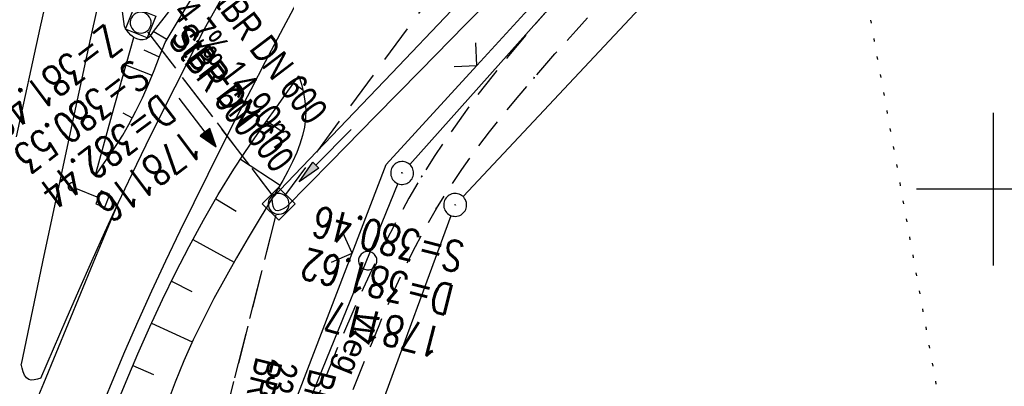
# Model space of a CAD drawing. Extents: x 508366 to 508907, y 448017 to 448810.
# Tile 19 of 47: x 508536 to 508601, y 448187 to 448211. Entities that reach past the tile are written whole.
import ezdxf

# ---------------------------------------------------------------- set-up
doc = ezdxf.new("R2010")
doc.units = 0
doc.header["$LTSCALE"] = 10
doc.header["$MEASUREMENT"] = 0
for name, pattern in [('AUSGEZOGEN', [0]), ('LT00', [0]), ('LT11', [0.3, 0.2, -0.1]), ('LT12', [0.4, 0.3, -0.1]), ('PUNKTX2_STR', [0.6, 0.1, -0.5]), ('STRICHLINIE2', [0.375, 0.25, -0.125])]:
    doc.linetypes.add(name, pattern=pattern)
doc.layers.get('0').update_dxf_attribs({"linetype": 'LT00'})
for name, color, linetype in [('--EK_FBR', 250, 'LT00'), ('--EK_Halt-Pfeil', 4, 'LT00'), ('--EK_Haltung', 7, 'STRICHLINIE2'), ('--EK_Haltung-Text', 140, 'LT00'), ('--EK_Schacht-Text', 5, 'LT00'), ('--EL_DFK_AB_L', 21, 'LT00'), ('--EL_DFK_AB_P', 7, 'LT00'), ('--EL_Halt-Pfeil', 4, 'LT00'), ('--EL_Haltung', 182, 'STRICHLINIE2'), ('--EL_Haltung-Text', 182, 'LT00'), ('DFK_AB_L', 21, 'LT00'), ('DFK_AB_P', 7, 'LT00'), ('DFK_NUTZUNGSGRENZE', 70, 'PUNKTX2_STR'), ('DFK_VERMPKT', 252, 'LT00'), ('DL', 182, 'LT12'), ('DL_PFEIL', 201, 'LT00'), ('DL_TEXT', 182, 'LT00'), ('FELDWEG_TEXT', 250, 'Continuous'), ('PFEIL', 140, 'AUSGEZOGEN'), ('V125_AFBR_BAB', 250, 'LT00'), ('V125_BOESCH', 250, 'LT00'), ('V125_BOSCHUNG', 250, 'LT00'), ('V125_FELDWEG', 250, 'LT11'), ('V125_GRABEN', 250, 'LT00'), ('V125_KA_MULD', 182, 'LT00'), ('V125_LD_MARK', 250, 'LT00'), ('V125_RASTER', 250, 'LT00'), ('V125_SCHILD_K', 1, 'LT00'), ('V125_ZAUN', 40, 'LT00')]:
    doc.layers.add(name, color=color, linetype=linetype)
doc.styles.add('Beschrift', font='ARIAL.TTF')
doc.styles.add('Haltungsbeschriftung', font='ARIAL.TTF', dxfattribs={"width": 0.75})
doc.styles.add('schachtbeschriftung', font='romans.shx', dxfattribs={"width": 0.75, "height": 2})

# ---------------------------------------------------------------- blocks, each defined once
blk = doc.blocks.new('SYMB7010')
at = {"color": 0, "linetype": 'ByBlock'}
for points in [[(-0.031408, 0.499213), (-0.093728, 0.49134), (-0.15457, 0.475719), (-0.212975, 0.452595), (-0.268021, 0.422333), (-0.31884, 0.385411), (-0.36463, 0.342411), (-0.40467, 0.29401), (-0.438329, 0.240973), (-0.465074, 0.184136), (-0.484486, 0.124395), (-0.496256, 0.062692), (-0.5002, 0)], [(-0.5002, 0), (-0.496256, -0.062692), (-0.484486, -0.124395), (-0.465075, -0.184136), (-0.438329, -0.240973), (-0.404671, -0.29401), (-0.36463, -0.342411), (-0.31884, -0.385411), (-0.268021, -0.422333), (-0.212975, -0.452595), (-0.154571, -0.475719), (-0.093728, -0.49134), (-0.031408, -0.499213), (0.031408, -0.499213)], [(0.5002, 0), (0.496256, 0.062692), (0.484485, 0.124395), (0.465074, 0.184136), (0.438329, 0.240973), (0.40467, 0.29401), (0.36463, 0.342411), (0.31884, 0.385411), (0.268021, 0.422333), (0.212975, 0.452595), (0.15457, 0.475719), (0.093728, 0.49134), (0.031408, 0.499213), (-0.031408, 0.499213)], [(0.031408, -0.499213), (0.093728, -0.491341), (0.15457, -0.475719), (0.212975, -0.452595), (0.268021, -0.422333), (0.31884, -0.385411), (0.36463, -0.342411), (0.404671, -0.294011), (0.438329, -0.240974), (0.465075, -0.184136), (0.484486, -0.124395), (0.496256, -0.062692), (0.500201, 0)]]:
    blk.add_lwpolyline(points, dxfattribs=at)
blk = doc.blocks.new('SYMB0003')
at = {"color": 0, "linetype": 'ByBlock'}
for p, q in [((-0.015712, 0), (0.010166, 0.012015)), ((0, -0.021257), (-0.015712, 0)), ((0.010166, 0.012015), (0, -0.021257))]:
    blk.add_line(p, q, dxfattribs=at)
for points in [[(-0.031395, 0.499013), (-0.093691, 0.491144), (-0.154509, 0.475528), (-0.21289, 0.452414), (-0.267913, 0.422164), (-0.318712, 0.385257), (-0.364484, 0.342274), (-0.404509, 0.293893), (-0.438154, 0.240877), (-0.464888, 0.184062), (-0.484292, 0.124345), (-0.496058, 0.062667), (-0.5, 0)], [(0.5, 0), (0.496057, 0.062667), (0.484292, 0.124345), (0.464888, 0.184062), (0.438153, 0.240877), (0.404509, 0.293893), (0.364484, 0.342274), (0.318712, 0.385257), (0.267913, 0.422164), (0.21289, 0.452414), (0.154509, 0.475528), (0.093691, 0.491144), (0.031395, 0.499013), (-0.031395, 0.499013)], [(-0.5, 0), (-0.496058, -0.062667), (-0.484292, -0.124345), (-0.464888, -0.184062), (-0.438154, -0.240877), (-0.404509, -0.293893), (-0.364485, -0.342274), (-0.318712, -0.385257), (-0.267914, -0.422164), (-0.21289, -0.452414), (-0.154509, -0.475529), (-0.093691, -0.491144), (-0.031395, -0.499014), (0.031395, -0.499014)], [(0.031395, -0.499014), (0.093691, -0.491144), (0.154509, -0.475529), (0.21289, -0.452414), (0.267914, -0.422164), (0.318712, -0.385257), (0.364485, -0.342274), (0.404509, -0.293893), (0.438154, -0.240877), (0.464889, -0.184062), (0.484292, -0.124345), (0.496058, -0.062667), (0.5, 0)]]:
    blk.add_lwpolyline(points, dxfattribs=at)
blk = doc.blocks.new('Pfreil3')
at = {"layer": 'PFEIL'}
blk.add_hatch(color=256, dxfattribs=at).paths.add_polyline_path([(-1.549, 0.273), (-1.549, -0.273), (0, 0)])
for p, q in [((-1.549, 0), (-4.831, 0)), ((-1.549, -0.273), (-1.549, 0.273)), ((-1.549, 0.273), (0, 0)), ((0, 0), (-1.549, -0.273))]:
    blk.add_line(p, q, dxfattribs=at)
blk = doc.blocks.new('SYMB0011')
at = {"color": 0, "linetype": 'ByBlock'}
for p, q in [((0.5, 0), (-0.5, 0)), ((0, 0.5), (0, -0.5))]:
    blk.add_line(p, q, dxfattribs=at)
blk = doc.blocks.new('SYMB1263')
at = {"color": 0, "linetype": 'ByBlock'}
for p, q in [((0.014231, 0.098982), (-0.014231, 0.098982)), ((-0.014231, -0.098982), (0.014232, -0.098982))]:
    blk.add_line(p, q, dxfattribs=at)
for points in [[(0, 0.1), (0, 0.75), (0.18, 0.75), (0.18, 1), (-0.18, 1), (-0.18, 0.75), (0, 0.75)], [(-0.014231, 0.098982), (-0.041542, 0.090963), (-0.065486, 0.075575), (-0.084125, 0.054064), (-0.095949, 0.028173), (-0.1, 0)], [(-0.1, 0), (-0.095949, -0.028173), (-0.084125, -0.054064), (-0.065486, -0.075575), (-0.041541, -0.090963), (-0.014231, -0.098982)], [(0.1, 0), (0.095949, 0.028173), (0.084125, 0.054064), (0.065486, 0.075575), (0.041541, 0.090963), (0.014231, 0.098982)], [(0.014232, -0.098982), (0.041542, -0.090963), (0.065486, -0.075575), (0.084125, -0.054064), (0.095949, -0.028173), (0.1, 0)]]:
    blk.add_lwpolyline(points, dxfattribs=at)
blk = doc.blocks.new('SYMB0024')
at = {"color": 0, "linetype": 'ByBlock'}
for p, q in [((-0.5, 0.5), (0, 0)), ((0, 0), (0.5, 0.5))]:
    blk.add_line(p, q, dxfattribs=at)
blk = doc.blocks.new('SYMB1210')
at = {"color": 0, "linetype": 'ByBlock'}
blk.add_line((0.018815, -0.179014), (0.055623, -0.17119), dxfattribs=at)
for points in [[(-0.2, -0.2), (-0.2, 0.2), (0.2, 0.2), (0.2, -0.2), (-0.2, -0.2)], [(0.018815, 0.179014), (-0.018815, 0.179014), (-0.055623, 0.17119), (-0.09, 0.155885), (-0.120444, 0.133766), (-0.145623, 0.105801), (-0.164438, 0.073213), (-0.176067, 0.037424), (-0.18, 0)], [(0.18, 0), (0.176067, 0.037424), (0.164438, 0.073213), (0.145623, 0.105801), (0.120444, 0.133766), (0.09, 0.155885), (0.055623, 0.17119), (0.018815, 0.179014)], [(-0.18, 0), (-0.176067, -0.037424), (-0.164438, -0.073213), (-0.145623, -0.105801), (-0.120444, -0.133766), (-0.09, -0.155885), (-0.055623, -0.17119), (-0.018815, -0.179014), (0.018815, -0.179014)], [(0.055623, -0.17119), (0.09, -0.155885), (0.120444, -0.133766), (0.145623, -0.105801), (0.164438, -0.073213), (0.176067, -0.037424), (0.18, 0)]]:
    blk.add_lwpolyline(points, dxfattribs=at)
blk = doc.blocks.new('SYMB0070')
at = {"color": 0, "linetype": 'ByBlock'}
for p, q in [((-0.5, 0), (0.2, 0)), ((0.5, 0), (0.2, 0.1)), ((0.2, 0.1), (0.2, 0)), ((0.468, 0), (0.21, 0.086)), ((0.21, 0.086), (0.21, -0.086)), ((0.21, -0.086), (0.468, 0)), ((0.22, -0.072), (0.437, 0)), ((0.23, -0.058), (0.405, 0)), ((0.24, -0.045), (0.374, 0)), ((0.342, 0), (0.25, 0.031)), ((0.25, 0.031), (0.25, -0.031)), ((0.25, -0.031), (0.342, 0)), ((0.26, -0.017), (0.31, 0)), ((0.27, -0.003), (0.279, 0))]:
    blk.add_line(p, q, dxfattribs=at)
for points in [[(0.2, 0), (0.2, -0.1), (0.5, 0)], [(0.437, 0), (0.22, 0.072), (0.22, -0.072)], [(0.405, 0), (0.23, 0.058), (0.23, -0.058)], [(0.374, 0), (0.24, 0.045), (0.24, -0.045)], [(0.31, 0), (0.26, 0.017), (0.26, -0.017)], [(0.279, 0), (0.27, 0.003), (0.27, -0.003)]]:
    blk.add_lwpolyline(points, dxfattribs=at)

msp = doc.modelspace()

# ---------------------------------------------------------------- linework, layer by layer
at = {"layer": '--EK_FBR'}
for points in [[(508548.418, 448210.492), (508561.731, 448234.196), (508572.102, 448250.781), (508581.834, 448268.285), (508590.853, 448287.488), (508598.57, 448307.434), (508603.942, 448324.952), (508608.946, 448346.028), (508612.01, 448366.57), (508613.934, 448388.35), (508614.502, 448408.457), (508614.56, 448410.5), (508614.621, 448412.544), (508614.689, 448414.587), (508614.767, 448416.63), (508614.86, 448418.672), (508614.97, 448420.713), (508615.127, 448423.099), (508615.267, 448424.912), (508615.421, 448426.723), (508615.589, 448428.534), (508615.765, 448430.344), (508615.947, 448432.153), (508616.133, 448433.962)], [(508551.613, 448254.543), (508550.595, 448250.545), (508549.588, 448246.545), (508548.366, 448241.632), (508547.16, 448236.715), (508545.971, 448231.795), (508544.802, 448226.869), (508543.655, 448221.939), (508542.531, 448217.003), (508541.738, 448213.452), (508540.956, 448209.898), (508540.184, 448206.341), (508539.42, 448202.784), (508538.662, 448199.224), (508537.909, 448195.664), (508537.16, 448192.103), (508536.412, 448188.541)], [(508554.74, 448212.78), (508553.558, 448210.562), (508552.378, 448208.343)], [(508537.714, 448187.622), (508538.535, 448189.541), (508539.359, 448191.458), (508540.19, 448193.372), (508541.032, 448195.281), (508541.887, 448197.184), (508542.761, 448199.078)], [(508537.714, 448187.622), (508537.491, 448187.562), (508537.277, 448187.518), (508537.08, 448187.505), (508536.91, 448187.54), (508536.759, 448187.647), (508536.642, 448187.816), (508536.551, 448188.032), (508536.477, 448188.279), (508536.412, 448188.541)]]:
    msp.add_lwpolyline(points, dxfattribs=at)
at = {"layer": '--EK_FBR', "linetype": 'LT11', "flags": 128}
for points in [[(508611.915, 448252.365), (508610.318, 448251.031), (508608.724, 448249.695), (508607.134, 448248.353), (508605.552, 448247.004), (508603.98, 448245.644), (508602.421, 448244.272), (508600.876, 448242.884), (508599.348, 448241.479), (508597.84, 448240.052), (508596.373, 448238.623), (508594.924, 448237.174), (508593.491, 448235.709), (508592.07, 448234.232), (508590.658, 448232.744), (508589.253, 448231.249), (508587.85, 448229.751), (508586.448, 448228.252), (508585.043, 448226.756), (508583.632, 448225.265), (508582.331, 448223.907), (508581.025, 448222.553), (508579.718, 448221.201), (508578.41, 448219.849), (508577.106, 448218.494), (508575.809, 448217.135), (508574.52, 448215.767), (508573.242, 448214.389), (508571.979, 448212.998), (508570.733, 448211.592), (508569.507, 448210.167), (508568.303, 448208.722), (508567.287, 448207.459), (508566.294, 448206.177), (508565.328, 448204.876), (508564.392, 448203.554), (508563.491, 448202.209), (508562.628, 448200.84), (508561.787, 448199.413), (508560.987, 448197.962), (508560.223, 448196.49), (508559.493, 448195), (508558.792, 448193.495), (508558.116, 448191.976), (508557.462, 448190.447), (508556.825, 448188.91), (508556.203, 448187.369), (508555.59, 448185.825), (508554.936, 448184.159), (508554.288, 448182.492), (508553.643, 448180.824), (508553.01, 448179.178), (508552.384, 448177.529), (508551.767, 448175.876), (508551.166, 448174.217), (508550.583, 448172.552), (508550.024, 448170.88), (508549.492, 448169.2), (508548.993, 448167.512), (508548.529, 448165.814), (508548.107, 448164.106), (508547.754, 448162.512), (508547.437, 448160.909), (508547.152, 448159.3), (508546.895, 448157.684), (508546.664, 448156.064), (508546.455, 448154.441), (508546.264, 448152.817), (508546.045, 448150.767), (508545.845, 448148.716), (508545.662, 448146.665), (508545.491, 448144.612), (508545.328, 448142.559), (508545.044, 448138.856), (508544.77, 448135.151), (508544.504, 448131.445), (508544.243, 448127.738), (508543.985, 448124.032), (508542.24, 448103.674), (508542.063, 448102.893), (508541.877, 448102.116), (508541.674, 448101.346), (508541.447, 448100.589), (508541.185, 448099.846), (508540.882, 448099.123), (508540.529, 448098.423), (508540.086, 448097.7), (508539.584, 448097.013), (508539.032, 448096.365), (508538.555, 448095.87), (508538.06, 448095.395), (508537.556, 448094.929)], [(508547.587, 448093.546), (508547.215, 448093.736), (508546.854, 448093.933), (508546.515, 448094.145), (508546.208, 448094.379), (508545.944, 448094.641), (508545.735, 448094.941), (508545.586, 448095.278), (508545.487, 448095.646), (508545.422, 448096.035), (508545.376, 448096.432), (508545.274, 448097.569), (508545.202, 448098.687), (508545.157, 448099.792), (508545.132, 448100.886), (508545.125, 448101.975), (508545.129, 448103.063), (508545.159, 448105.124), (508545.213, 448107.195), (508545.288, 448109.274), (508545.381, 448111.359), (508545.49, 448113.449), (508545.61, 448115.544), (508545.74, 448117.64), (508545.876, 448119.737), (508546.015, 448121.833), (508546.155, 448123.928), (508546.358, 448127.01), (508546.558, 448130.086), (508546.756, 448133.158), (508546.956, 448136.228), (508547.16, 448139.298), (508547.369, 448142.369), (508547.472, 448143.837), (508547.581, 448145.305), (508547.699, 448146.773), (508547.83, 448148.239), (508547.978, 448149.703), (508548.146, 448151.165), (508548.34, 448152.623), (508548.494, 448153.666), (508548.658, 448154.707), (508548.826, 448155.747), (508548.993, 448156.789), (508549.172, 448157.935), (508549.348, 448159.082), (508549.528, 448160.229), (508549.717, 448161.373), (508549.918, 448162.515), (508550.138, 448163.653), (508550.513, 448165.363), (508550.938, 448167.061), (508551.406, 448168.749), (508551.915, 448170.428), (508552.457, 448172.097), (508553.03, 448173.758), (508553.628, 448175.41), (508554.245, 448177.056), (508554.878, 448178.694), (508555.522, 448180.327), (508556.064, 448181.687), (508556.609, 448183.046), (508557.154, 448184.405), (508557.697, 448185.766), (508558.223, 448187.093), (508558.751, 448188.42), (508559.285, 448189.746), (508559.829, 448191.068), (508560.39, 448192.381), (508560.97, 448193.684), (508561.575, 448194.973), (508562.21, 448196.246), (508562.88, 448197.499), (508563.588, 448198.73), (508564.394, 448200.023), (508565.245, 448201.289), (508566.136, 448202.531), (508567.06, 448203.751), (508568.012, 448204.951), (508568.988, 448206.134), (508569.981, 448207.302), (508571.34, 448208.858), (508572.718, 448210.395), (508574.112, 448211.915), (508575.518, 448213.422), (508576.935, 448214.919), (508578.359, 448216.408), (508579.786, 448217.893), (508581.215, 448219.377), (508582.642, 448220.862), (508584.064, 448222.353), (508585.478, 448223.851), (508586.85, 448225.324), (508588.214, 448226.805), (508589.574, 448228.29), (508590.932, 448229.777), (508592.291, 448231.262), (508593.655, 448232.744), (508595.026, 448234.219), (508596.406, 448235.683), (508597.799, 448237.135), (508599.208, 448238.571), (508600.683, 448240.036), (508602.174, 448241.483), (508603.682, 448242.914), (508605.202, 448244.333), (508606.734, 448245.74), (508608.274, 448247.138), (508609.821, 448248.529), (508611.372, 448249.917), (508612.926, 448251.301)]]:
    msp.add_lwpolyline(points, dxfattribs=at)
at = {"layer": '--EK_FBR', "color": 2}
for points in [[(508542.761, 448199.078), (508543.67, 448200.996), (508544.598, 448202.905), (508545.54, 448204.808), (508546.493, 448206.706), (508547.454, 448208.6), (508548.418, 448210.492)], [(508552.378, 448208.343), (508551.434, 448206.502), (508550.493, 448204.659), (508549.557, 448202.813), (508548.629, 448200.964), (508547.71, 448199.11), (508546.804, 448197.249), (508545.87, 448195.29), (508544.955, 448193.322), (508544.061, 448191.345), (508543.189, 448189.357), (508542.343, 448187.36), (508541.524, 448185.352)]]:
    msp.add_lwpolyline(points, dxfattribs=at)
at = {"layer": '--EK_Haltung'}
for p, q in [((508586.05, 448243.763), (508553.706, 448199.641)), ((508544.69, 448210.301), (508552.808, 448199.633)), ((508553.079, 448198.311), (508545.009, 448166.41))]:
    msp.add_line(p, q, dxfattribs=at)
at = {"layer": '--EL_DFK_AB_L'}
for p, q in [((508561.84, 448201.621), (508620.351, 448267.239)), ((508565.324, 448199.515), (508606.348, 448243.273)), ((508561.058, 448200.364), (508547.113, 448166.096)), ((508552.62, 448165.883), (508564.551, 448198.265))]:
    msp.add_line(p, q, dxfattribs=at)
at = {"layer": '--EL_Haltung'}
for p, q in [((508586.05, 448243.763), (508553.706, 448199.641)), ((508544.69, 448210.301), (508552.808, 448199.633)), ((508553.079, 448198.311), (508545.009, 448166.41))]:
    msp.add_line(p, q, dxfattribs=at)
at = {"layer": 'DFK_AB_L'}
for p, q in [((508561.84, 448201.621), (508620.351, 448267.239)), ((508565.324, 448199.515), (508606.348, 448243.273)), ((508561.058, 448200.364), (508547.113, 448166.096)), ((508552.62, 448165.883), (508564.551, 448198.265))]:
    msp.add_line(p, q, dxfattribs=at)
at = {"layer": 'DFK_NUTZUNGSGRENZE', "ltscale": 0.2}
msp.add_line((508589.43, 448225.227), (508600.238, 448165.148), dxfattribs=at)
at = {"layer": 'DL'}
for p, q in [((508544.69, 448210.301), (508552.808, 448199.633)), ((508553.079, 448198.311), (508545.009, 448166.41))]:
    msp.add_line(p, q, dxfattribs=at)
at = {"layer": 'V125_AFBR_BAB'}
for points in [[(508548.418, 448210.492), (508561.731, 448234.196), (508572.102, 448250.781), (508581.834, 448268.285), (508590.853, 448287.488), (508598.57, 448307.434), (508603.942, 448324.952), (508608.946, 448346.028), (508612.01, 448366.57), (508613.934, 448388.35), (508614.502, 448408.457), (508614.56, 448410.5), (508614.621, 448412.544), (508614.689, 448414.587), (508614.767, 448416.63), (508614.86, 448418.672), (508614.97, 448420.713), (508615.127, 448423.099), (508615.267, 448424.912), (508615.421, 448426.723), (508615.589, 448428.534), (508615.765, 448430.344), (508615.947, 448432.153), (508616.133, 448433.962)], [(508551.613, 448254.543), (508550.595, 448250.545), (508549.588, 448246.545), (508548.366, 448241.632), (508547.16, 448236.715), (508545.971, 448231.795), (508544.802, 448226.869), (508543.655, 448221.939), (508542.531, 448217.003), (508541.738, 448213.452), (508540.956, 448209.898), (508540.184, 448206.341), (508539.42, 448202.784), (508538.662, 448199.224), (508537.909, 448195.664), (508537.16, 448192.103), (508536.412, 448188.541)], [(508554.74, 448212.78), (508553.558, 448210.562), (508552.378, 448208.343)], [(508537.714, 448187.622), (508538.535, 448189.541), (508539.359, 448191.458), (508540.19, 448193.372), (508541.032, 448195.281), (508541.887, 448197.184), (508542.761, 448199.078)], [(508537.714, 448187.622), (508537.491, 448187.562), (508537.277, 448187.518), (508537.08, 448187.505), (508536.91, 448187.54), (508536.759, 448187.647), (508536.642, 448187.816), (508536.551, 448188.032), (508536.477, 448188.279), (508536.412, 448188.541)]]:
    msp.add_lwpolyline(points, dxfattribs=at)
at = {"layer": 'V125_AFBR_BAB', "color": 2}
msp.add_lwpolyline([(508542.761, 448199.078), (508543.67, 448200.996), (508544.598, 448202.905), (508545.54, 448204.808), (508546.493, 448206.706), (508547.454, 448208.6), (508548.418, 448210.492)], dxfattribs=at)
at = {"layer": 'V125_AFBR_BAB', "color": 0}
msp.add_lwpolyline([(508552.378, 448208.343), (508551.434, 448206.502), (508550.493, 448204.659), (508549.557, 448202.813), (508548.629, 448200.964), (508547.71, 448199.11), (508546.804, 448197.249), (508545.87, 448195.29), (508544.955, 448193.322), (508544.061, 448191.345), (508543.189, 448189.357), (508542.343, 448187.36), (508541.524, 448185.352)], dxfattribs=at)
at = {"layer": 'V125_BOESCH'}
for points in [[(508541.254, 448200.857), (508541.721, 448201.521), (508542.182, 448202.188), (508542.631, 448202.861), (508543.063, 448203.544), (508543.472, 448204.24), (508543.929, 448205.098), (508544.351, 448205.974), (508544.745, 448206.866), (508545.119, 448207.77), (508545.478, 448208.681), (508545.83, 448209.595), (508548.817, 448214.601), (508551.885, 448219.557)], [(508541.254, 448200.857), (508541.801, 448202.843), (508542.35, 448204.829), (508542.825, 448206.53), (508543.303, 448208.23), (508543.782, 448209.929)], [(508542.537, 448185.612), (508543.282, 448187.416), (508544.048, 448189.212), (508544.84, 448190.997), (508545.661, 448192.767), (508546.515, 448194.52), (508547.406, 448196.252), (508548.336, 448197.962), (508549.311, 448199.644), (508550.333, 448201.298), (508551.011, 448202.337), (508551.707, 448203.366), (508552.417, 448204.386), (508553.137, 448205.399), (508553.864, 448206.408), (508554.594, 448207.414)], [(508554.594, 448207.414), (508554.747, 448206.864), (508554.883, 448206.312), (508554.985, 448205.758), (508555.037, 448205.2), (508555.025, 448204.633), (508554.952, 448204.066), (508554.827, 448203.503), (508554.659, 448202.948), (508554.455, 448202.406), (508554.177, 448201.778), (508553.868, 448201.169), (508553.535, 448200.574), (508553.188, 448199.988), (508552.833, 448199.405), (508552.049, 448198.113), (508551.271, 448196.812), (508550.505, 448195.501), (508549.757, 448194.179), (508549.033, 448192.845), (508548.339, 448191.498), (508547.68, 448190.137), (508547.061, 448188.761), (508546.489, 448187.369), (508545.97, 448185.96)]]:
    msp.add_lwpolyline(points, dxfattribs=at)
at = {"layer": 'V125_BOSCHUNG'}
for p, q in [((508545.946, 448209.791), (508545.05, 448210.319)), ((508545.465, 448208.647), (508544.462, 448209.092)), ((508544.982, 448207.433), (508543.273, 448208.122)), ((508554.246, 448206.935), (508554.839, 448206.501)), ((508543.699, 448204.655), (508543.091, 448204.981)), ((508552.48, 448204.476), (508553.57, 448203.713)), ((508542.112, 448202.087), (508541.675, 448202.385)), ((508550.761, 448201.959), (508553.352, 448200.262)), ((508549.143, 448199.36), (508550.487, 448198.556)), ((508547.641, 448196.694), (508550.345, 448195.221)), ((508546.247, 448193.978), (508547.586, 448193.309)), ((508544.945, 448191.226), (508547.614, 448189.995)), ((508543.718, 448188.447), (508545.085, 448187.859))]:
    msp.add_line(p, q, dxfattribs=at)
at = {"layer": 'V125_FELDWEG', "flags": 128}
for points in [[(508611.915, 448252.365), (508610.318, 448251.031), (508608.724, 448249.695), (508607.134, 448248.353), (508605.552, 448247.004), (508603.98, 448245.644), (508602.421, 448244.272), (508600.876, 448242.884), (508599.348, 448241.479), (508597.84, 448240.052), (508596.373, 448238.623), (508594.924, 448237.174), (508593.491, 448235.709), (508592.07, 448234.232), (508590.658, 448232.744), (508589.253, 448231.249), (508587.85, 448229.751), (508586.448, 448228.252), (508585.043, 448226.756), (508583.632, 448225.265), (508582.331, 448223.907), (508581.025, 448222.553), (508579.718, 448221.201), (508578.41, 448219.849), (508577.106, 448218.494), (508575.809, 448217.135), (508574.52, 448215.767), (508573.242, 448214.389), (508571.979, 448212.998), (508570.733, 448211.592), (508569.507, 448210.167), (508568.303, 448208.722), (508567.287, 448207.459), (508566.294, 448206.177), (508565.328, 448204.876), (508564.392, 448203.554), (508563.491, 448202.209), (508562.628, 448200.84), (508561.787, 448199.413), (508560.987, 448197.962), (508560.223, 448196.49), (508559.493, 448195), (508558.792, 448193.495), (508558.116, 448191.976), (508557.462, 448190.447), (508556.825, 448188.91), (508556.203, 448187.369), (508555.59, 448185.825), (508554.936, 448184.159), (508554.288, 448182.492), (508553.643, 448180.824), (508553.01, 448179.178), (508552.384, 448177.529), (508551.767, 448175.876), (508551.166, 448174.217), (508550.583, 448172.552), (508550.024, 448170.88), (508549.492, 448169.2), (508548.993, 448167.512), (508548.529, 448165.814), (508548.107, 448164.106), (508547.754, 448162.512), (508547.437, 448160.909), (508547.152, 448159.3), (508546.895, 448157.684), (508546.664, 448156.064), (508546.455, 448154.441), (508546.264, 448152.817), (508546.045, 448150.767), (508545.845, 448148.716), (508545.662, 448146.665), (508545.491, 448144.612), (508545.328, 448142.559), (508545.044, 448138.856), (508544.77, 448135.151), (508544.504, 448131.445), (508544.243, 448127.738), (508543.985, 448124.032), (508542.24, 448103.674), (508542.063, 448102.893), (508541.877, 448102.116), (508541.674, 448101.346), (508541.447, 448100.589), (508541.185, 448099.846), (508540.882, 448099.123), (508540.529, 448098.423), (508540.086, 448097.7), (508539.584, 448097.013), (508539.032, 448096.365), (508538.555, 448095.87), (508538.06, 448095.395), (508537.556, 448094.929)], [(508547.587, 448093.546), (508547.215, 448093.736), (508546.854, 448093.933), (508546.515, 448094.145), (508546.208, 448094.379), (508545.944, 448094.641), (508545.735, 448094.941), (508545.586, 448095.278), (508545.487, 448095.646), (508545.422, 448096.035), (508545.376, 448096.432), (508545.274, 448097.569), (508545.202, 448098.687), (508545.157, 448099.792), (508545.132, 448100.886), (508545.125, 448101.975), (508545.129, 448103.063), (508545.159, 448105.124), (508545.213, 448107.195), (508545.288, 448109.274), (508545.381, 448111.359), (508545.49, 448113.449), (508545.61, 448115.544), (508545.74, 448117.64), (508545.876, 448119.737), (508546.015, 448121.833), (508546.155, 448123.928), (508546.358, 448127.01), (508546.558, 448130.086), (508546.756, 448133.158), (508546.956, 448136.228), (508547.16, 448139.298), (508547.369, 448142.369), (508547.472, 448143.837), (508547.581, 448145.305), (508547.699, 448146.773), (508547.83, 448148.239), (508547.978, 448149.703), (508548.146, 448151.165), (508548.34, 448152.623), (508548.494, 448153.666), (508548.658, 448154.707), (508548.826, 448155.747), (508548.993, 448156.789), (508549.172, 448157.935), (508549.348, 448159.082), (508549.528, 448160.229), (508549.717, 448161.373), (508549.918, 448162.515), (508550.138, 448163.653), (508550.513, 448165.363), (508550.938, 448167.061), (508551.406, 448168.749), (508551.915, 448170.428), (508552.457, 448172.097), (508553.03, 448173.758), (508553.628, 448175.41), (508554.245, 448177.056), (508554.878, 448178.694), (508555.522, 448180.327), (508556.064, 448181.687), (508556.609, 448183.046), (508557.154, 448184.405), (508557.697, 448185.766), (508558.223, 448187.093), (508558.751, 448188.42), (508559.285, 448189.746), (508559.829, 448191.068), (508560.39, 448192.381), (508560.97, 448193.684), (508561.575, 448194.973), (508562.21, 448196.246), (508562.88, 448197.499), (508563.588, 448198.73), (508564.394, 448200.023), (508565.245, 448201.289), (508566.136, 448202.531), (508567.06, 448203.751), (508568.012, 448204.951), (508568.988, 448206.134), (508569.981, 448207.302), (508571.34, 448208.858), (508572.718, 448210.395), (508574.112, 448211.915), (508575.518, 448213.422), (508576.935, 448214.919), (508578.359, 448216.408), (508579.786, 448217.893), (508581.215, 448219.377), (508582.642, 448220.862), (508584.064, 448222.353), (508585.478, 448223.851), (508586.85, 448225.324), (508588.214, 448226.805), (508589.574, 448228.29), (508590.932, 448229.777), (508592.291, 448231.262), (508593.655, 448232.744), (508595.026, 448234.219), (508596.406, 448235.683), (508597.799, 448237.135), (508599.208, 448238.571), (508600.683, 448240.036), (508602.174, 448241.483), (508603.682, 448242.914), (508605.202, 448244.333), (508606.734, 448245.74), (508608.274, 448247.138), (508609.821, 448248.529), (508611.372, 448249.917), (508612.926, 448251.301)]]:
    msp.add_lwpolyline(points, dxfattribs=at)
at = {"layer": 'V125_GRABEN'}
for points in [[(508543.168, 448210.657), (508543.038, 448211.641), (508542.976, 448212.632), (508542.983, 448213.625), (508543.059, 448214.615), (508543.747, 448217.82), (508544.436, 448221.025), (508545.13, 448224.228), (508545.83, 448227.43), (508546.538, 448230.63), (508547.256, 448233.828), (508547.986, 448237.023), (508548.73, 448240.214), (508549.491, 448243.402), (508550.195, 448246.286), (508550.912, 448249.166), (508551.64, 448252.044), (508552.378, 448254.919)], [(508552.833, 448199.405), (508556.747, 448203.502), (508560.661, 448207.601), (508564.574, 448211.702), (508566.253, 448213.463), (508567.934, 448215.221), (508569.621, 448216.975), (508571.314, 448218.721), (508573.018, 448220.457), (508574.734, 448222.18), (508576.464, 448223.888), (508578.212, 448225.577), (508579.979, 448227.245), (508581.486, 448228.634), (508583.007, 448230.009), (508584.54, 448231.37), (508586.083, 448232.721), (508587.633, 448234.064), (508589.19, 448235.4), (508590.75, 448236.732), (508592.312, 448238.062)], [(508592.845, 448237.589), (508591.126, 448235.997), (508589.409, 448234.404), (508587.694, 448232.808), (508585.985, 448231.206), (508584.282, 448229.598), (508582.587, 448227.982), (508580.901, 448226.356), (508578.941, 448224.437), (508576.994, 448222.506), (508575.058, 448220.563), (508573.13, 448218.611), (508571.209, 448216.653), (508569.293, 448214.69), (508567.378, 448212.725), (508565.463, 448210.761), (508562.538, 448207.768), (508559.609, 448204.78), (508556.677, 448201.795), (508553.744, 448198.811)], [(508546.061, 448211.609), (508545.046, 448210.314)], [(508545.046, 448210.314), (508544.916, 448210.12), (508544.773, 448209.95), (508544.602, 448209.83), (508544.409, 448209.778), (508544.196, 448209.783), (508543.981, 448209.836), (508543.782, 448209.929), (508543.59, 448210.075), (508543.431, 448210.251), (508543.294, 448210.449), (508543.168, 448210.657)], [(508553.744, 448198.811), (508553.551, 448198.709), (508553.368, 448198.627), (508553.205, 448198.582), (508553.072, 448198.595), (508552.962, 448198.702), (508552.895, 448198.891), (508552.857, 448199.134), (508552.833, 448199.405)]]:
    msp.add_lwpolyline(points, dxfattribs=at)
at = {"layer": 'V125_LD_MARK'}
for points in [[(508536.118, 448203.423), (508537.665, 448210.534), (508539.255, 448217.635), (508540.384, 448222.559), (508541.532, 448227.479), (508542.698, 448232.394), (508543.882, 448237.306), (508545.082, 448242.213), (508546.297, 448247.117), (508547.316, 448251.182), (508548.346, 448255.244)], [(508526.423, 448153.256), (508526.916, 448155.147), (508527.413, 448157.037), (508527.916, 448158.925), (508528.43, 448160.809), (508528.957, 448162.69), (508529.5, 448164.564), (508530.064, 448166.432), (508530.652, 448168.293), (508531.364, 448170.436), (508532.109, 448172.569), (508532.882, 448174.693), (508533.68, 448176.809), (508534.497, 448178.917), (508535.332, 448181.02), (508536.179, 448183.118), (508537.034, 448185.212), (508537.895, 448187.304), (508539.515, 448191.231), (508541.138, 448195.155), (508542.761, 448199.078)]]:
    msp.add_lwpolyline(points, dxfattribs=at)
at = {"layer": 'V125_RASTER'}
for p, q in [((508599.998, 448205.001), (508599.998, 448195.001)), ((508604.998, 448200), (508594.998, 448200))]:
    msp.add_line(p, q, dxfattribs=at)
at = {"layer": 'V125_ZAUN'}
for p, q in [((508566.221, 448208.102), (508576.342, 448219.172)), ((508552.714, 448181.804), (508558.07, 448195.815))]:
    msp.add_line(p, q, dxfattribs=at)
msp.add_lwpolyline([(508558.07, 448195.815), (508560.286, 448201.61), (508566.221, 448208.102)], dxfattribs=at)

# ---------------------------------------------------------------- block references
at = {"layer": '--EK_Halt-Pfeil', "xscale": 4.000000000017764, "yscale": 4, "zscale": 4, "rotation": 307.27651000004}
msp.add_blockref('SYMB0070', (508547.954, 448204.361), dxfattribs=at)
at = {"layer": '--EL_DFK_AB_P', "xscale": 1.500000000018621, "yscale": 1.5, "zscale": 1.5, "rotation": 264.7377099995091}
for p in [(508561.341, 448201.059), (508564.81, 448198.969)]:
    msp.add_blockref('SYMB0003', p, dxfattribs=at)
at = {"layer": '--EL_Halt-Pfeil', "xscale": 4.000000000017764, "yscale": 4, "zscale": 4, "rotation": 307.27651000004}
msp.add_blockref('SYMB0070', (508547.954, 448204.361), dxfattribs=at)
at = {"layer": 'DFK_AB_P', "xscale": 1.500000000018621, "yscale": 1.5, "zscale": 1.5, "rotation": 264.7377099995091}
for p in [(508561.341, 448201.059), (508564.81, 448198.969)]:
    msp.add_blockref('SYMB0003', p, dxfattribs=at)
at = {"layer": 'DFK_VERMPKT', "xscale": 1.200000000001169, "yscale": 1.200000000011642, "zscale": 1.2, "rotation": 264.7377100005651}
msp.add_blockref('SYMB7010', (508559.09, 448195.318), dxfattribs=at)
at = {"layer": 'DL_PFEIL', "xscale": 4.000000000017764, "yscale": 4, "zscale": 4, "rotation": 307.27651000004}
msp.add_blockref('SYMB0070', (508547.954, 448204.361), dxfattribs=at)
at = {"layer": 'PFEIL', "rotation": 224.9853656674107}
msp.add_blockref('Pfreil3', (508554.6, 448200.483), dxfattribs=at)
at = {"layer": 'V125_FELDWEG', "xscale": 0.09999999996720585, "yscale": 0.09999999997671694, "zscale": 0.1, "rotation": 248.1984000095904}
for p in [(508568.303, 448208.722), (508569.981, 448207.302), (508562.628, 448200.84), (508563.588, 448198.73)]:
    msp.add_blockref('SYMB0011', p, dxfattribs=at)
at = {"layer": 'V125_KA_MULD', "yscale": 3.799999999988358, "zscale": 3.8}
for p, xscale, rotation in [((508544.236, 448210.898), 3.800000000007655, 248.1984000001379), ((508553.263, 448199.038), 3.800000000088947, 45.51777678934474)]:
    msp.add_blockref('SYMB1210', p, dxfattribs=dict(at, xscale=xscale, rotation=rotation))
at = {"layer": 'V125_SCHILD_K', "xscale": 2.499999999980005, "yscale": 2.5, "zscale": 2.5, "rotation": 248.1983999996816}
msp.add_blockref('SYMB1263', (508539.734, 448200.159), dxfattribs=at)
at = {"layer": 'V125_ZAUN', "yscale": 2.099999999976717, "zscale": 2.1}
for p, xscale, rotation in [((508566.221, 448208.102), 2.099999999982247, 47.56335999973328), ((508558.07, 448195.815), 2.099999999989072, 69.07619999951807)]:
    msp.add_blockref('SYMB0024', p, dxfattribs=dict(at, xscale=xscale, rotation=rotation))

# ---------------------------------------------------------------- texts
at = {"layer": '--EK_Haltung-Text', "style": 'Haltungsbeschriftung', "width": 0.75}
for s, rotation, p in [('StBR DN 600', -52.72349, (508548.294, 448213.093)), ('4.7‰ 14.90m', -52.72349, (508546.257, 448211.543)), ('23.5‰ 34.40m', -104.19511, (508552.84, 448188.943)), ('BR DN 600', -104.19511, (508555.322, 448188.314))]:
    msp.add_text(s, height=1.8, rotation=rotation, dxfattribs=at).set_placement(p)
at = {"layer": '--EK_Schacht-Text', "style": 'schachtbeschriftung', "width": 0.75}
for s, rotation, p in [('Z=381.42(v.132)', -142.7235, (508541.989, 448210.875)), ('S=380.53', -142.7235, (508543.734, 448208.584)), ('D=382.44', -142.7235, (508545.478, 448206.292)), ('178116', -142.7235, (508547.222, 448204.001)), ('S=380.46', -194.1951, (508565.531, 448196.457)), ('D=381.62', -194.1951, (508564.825, 448193.666)), ('178117', -194.1951, (508564.118, 448190.875))]:
    msp.add_text(s, height=2, rotation=rotation, dxfattribs=at).set_placement(p)
at = {"layer": '--EL_Haltung-Text', "style": 'Haltungsbeschriftung', "width": 0.75}
for s, rotation, p in [('StBR DN 600', -52.72349, (508546.103, 448209.967)), ('BR DN 600', -104.19511, (508551.79, 448189.088))]:
    msp.add_text(s, height=1.8, rotation=rotation, dxfattribs=at).set_placement(p)
at = {"layer": 'DL_TEXT', "style": 'Haltungsbeschriftung', "width": 0.75}
msp.add_text('StBR 600', height=1.8, rotation=-52.72349, dxfattribs=at).set_placement((508545.95, 448209.727))
at = {"layer": 'FELDWEG_TEXT', "insert": (508558.092, 448192.345), "char_height": 1.5, "attachment_point": 7, "rotation": 248.1984, "style": 'Beschrift'}
msp.add_mtext('Weg', dxfattribs=at)

doc.saveas('drawing.dxf')
